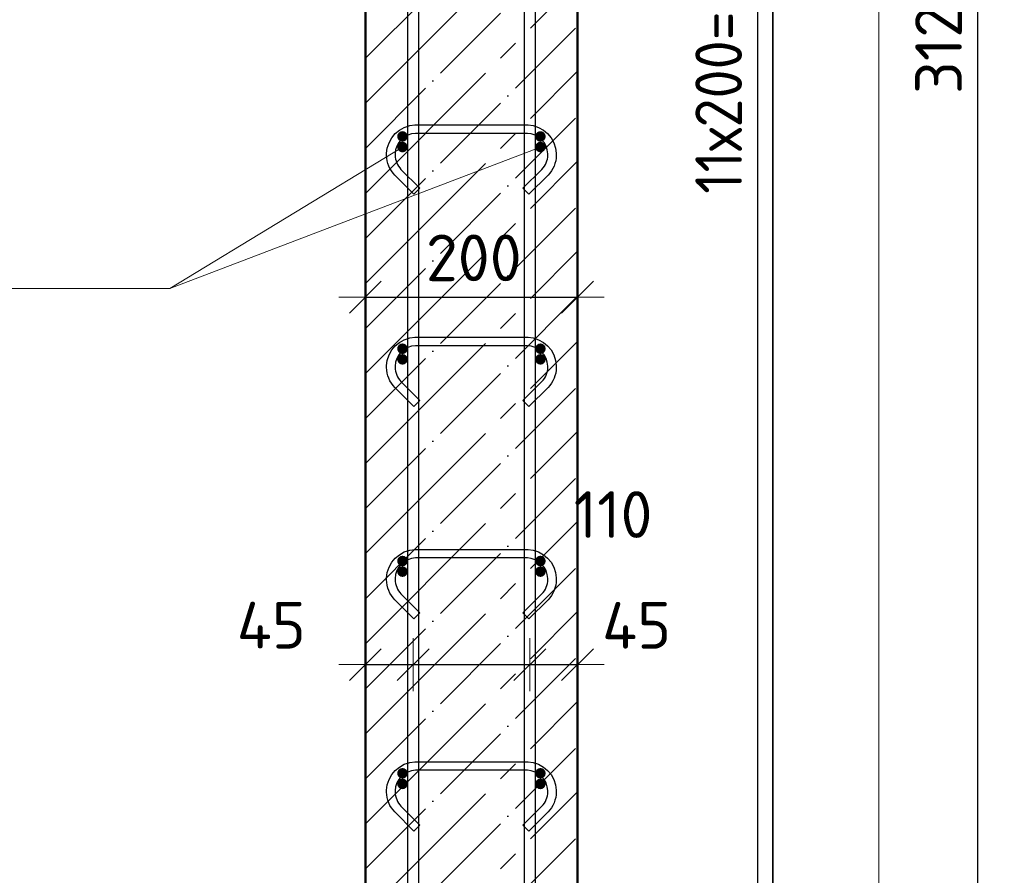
# Model space of a CAD drawing. Header units: millimetres. Extents: x -19950 to 69837, y -2757 to 40090.
# Tile 34 of 136: x -9274 to -8346, y 7567 to 8373. Entities that reach past the tile are written whole.
import ezdxf

# ---------------------------------------------------------------- set-up
doc = ezdxf.new("R2010")
doc.units = ezdxf.units.MM
doc.header["$PDMODE"] = 65
doc.linetypes.add('______11', pattern=[100, 80, -10, 0, -10])
doc.linetypes.add('______5', pattern=[220, 160, -20, 20, -20])
for name, color, linetype, lineweight in [('Standard', 7, 'Continuous', 25), ('Арм.стержн. Арматура края', 96, 'Continuous', 35), ('Арм.стержн. вертикальными 1', 22, 'Continuous', 35), ('Арм.стержн.горизонт. 1', 180, 'Continuous', 35), ('Размерная линия_ общее', 7, 'Continuous', 13)]:
    doc.layers.add(name, color=color, linetype=linetype, lineweight=lineweight)
doc.layers.add('Арм.стержн.Стяжки', color=7, linetype='Continuous', lineweight=35, true_color=0x501e0f)
doc.styles.add('ISOCPEUR', font='ISOCPEUR')
doc.dimstyles.new('DIMSTYLE_7', dxfattribs={"dimtxt": 44, "dimasz": 50, "dimexe": 0, "dimexo": 0, "dimgap": 22, "dimtad": 2, "dimdec": 0, "dimrnd": 5, "dimzin": 12, "dimdsep": 46, "dimtxsty": 'ISOCPEUR', "dimblk1": 'ALL_ML_STRICH', "dimblk2": 'ALL_ML_STRICH', "dimsah": 1, "dimcen": 0, "dimclrd": 7, "dimclre": 256, "dimclrt": 7, "dimadec": 0, "dimazin": 0, "dimtfac": 1, "dimtdec": 0, "dimtix": 1, "dimtmove": 2, "dimatfit": 3, "dimfxl": 0, "dimtzin": 0, "dimlwd": 0, "dimlwe": -3, "dimarcsym": 0})
doc.dimstyles.new('DIMSTYLE_9', dxfattribs={"dimtxt": 44, "dimasz": 50, "dimexe": 0, "dimexo": 0.001, "dimgap": 22, "dimtad": 2, "dimdec": 0, "dimrnd": 5, "dimzin": 12, "dimdsep": 46, "dimtxsty": 'ISOCPEUR', "dimblk1": 'ALL_ML_STRICH', "dimblk2": 'ALL_ML_STRICH', "dimsah": 1, "dimcen": 0, "dimse1": 1, "dimse2": 1, "dimclrd": 7, "dimclre": 256, "dimclrt": 7, "dimadec": 0, "dimazin": 0, "dimtfac": 1, "dimtdec": 0, "dimtix": 1, "dimtmove": 2, "dimatfit": 3, "dimfxl": 0, "dimtvp": 1.2, "dimtzin": 0, "dimlwd": 0, "dimlwe": -3, "dimarcsym": 0})

# ---------------------------------------------------------------- blocks, each defined once
blk = doc.blocks.new('ALL_ML_STRICH')
at = {"color": 0, "linetype": 'ByBlock', "lineweight": -2}
for p, q in [((0, -0.5), (0, 0.5)), ((-0.3, -0.3), (0.3, 0.3)), ((-1, 0), (0.5, 0))]:
    blk.add_line(p, q, dxfattribs=at)
blk = doc.blocks.new('*D78')
at = {"layer": 'DEFPOINTS', "color": 7, "linetype": 'Continuous', "lineweight": 13, "transparency": 33554687}
for p in [(-8948.39, 7765.03), (-8903.39, 7767.37), (-8948.39, 7755.63)]:
    blk.add_point(p, dxfattribs=at)
at = {"layer": 'Размерная линия_ общее', "color": 7, "linetype": 'Continuous', "lineweight": -2, "transparency": 33554687}
blk.add_line((-8948.39, 7765.03), (-8903.39, 7765.03), dxfattribs=at)
at = {"layer": 'Размерная линия_ общее', "color": 7, "linetype": 'Continuous', "lineweight": 13, "transparency": 33554687, "xscale": 50, "yscale": 50, "zscale": 50, "rotation": 180}
blk.add_blockref('ALL_ML_STRICH', (-8948.39, 7765.03), dxfattribs=at)
at = {"layer": 'Размерная линия_ общее', "color": 7, "linetype": 'Continuous', "lineweight": 13, "transparency": 33554687, "xscale": 50, "yscale": 50, "zscale": 50}
blk.add_blockref('ALL_ML_STRICH', (-8903.39, 7765.03), dxfattribs=at)
at = {"layer": 'Размерная линия_ общее', "color": 7, "linetype": 'Continuous', "lineweight": 13, "transparency": 33554687, "insert": (-9037.03, 7802.12), "char_height": 44, "width": 88, "attachment_point": 5, "style": 'ISOCPEUR'}
blk.add_mtext('\\A1;{45}', dxfattribs=at)
blk = doc.blocks.new('*D79')
at = {"layer": 'DEFPOINTS', "color": 7, "linetype": 'Continuous', "lineweight": 13, "transparency": 33554687}
for p in [(-8793.39, 7771.31), (-8903.39, 7767.37), (-8903.39, 7765.03)]:
    blk.add_point(p, dxfattribs=at)
at = {"layer": 'Размерная линия_ общее', "color": 7, "linetype": 'Continuous', "lineweight": -2, "transparency": 33554687}
blk.add_line((-8903.39, 7765.03), (-8793.39, 7765.03), dxfattribs=at)
at = {"layer": 'Размерная линия_ общее', "color": 7, "linetype": 'Continuous', "lineweight": 13, "transparency": 33554687, "xscale": 50, "yscale": 50, "zscale": 50, "rotation": 180}
blk.add_blockref('ALL_ML_STRICH', (-8903.39, 7765.03), dxfattribs=at)
at = {"layer": 'Размерная линия_ общее', "color": 7, "linetype": 'Continuous', "lineweight": 13, "transparency": 33554687, "xscale": 50, "yscale": 50, "zscale": 50}
blk.add_blockref('ALL_ML_STRICH', (-8793.39, 7765.03), dxfattribs=at)
at = {"layer": 'Размерная линия_ общее', "color": 7, "linetype": 'Continuous', "lineweight": 13, "transparency": 33554687, "insert": (-8714.86, 7906.4), "char_height": 44, "width": 132, "attachment_point": 5, "style": 'ISOCPEUR'}
blk.add_mtext('\\A1;{110}', dxfattribs=at)
blk = doc.blocks.new('*D80')
at = {"layer": 'DEFPOINTS', "color": 7, "linetype": 'Continuous', "lineweight": 13, "transparency": 33554687}
for p in [(-8793.39, 7771.31), (-8793.39, 7765.03), (-8748.39, 7764.18)]:
    blk.add_point(p, dxfattribs=at)
at = {"layer": 'Размерная линия_ общее', "color": 7, "linetype": 'Continuous', "lineweight": -2, "transparency": 33554687}
blk.add_line((-8793.39, 7765.03), (-8748.39, 7765.03), dxfattribs=at)
at = {"layer": 'Размерная линия_ общее', "color": 7, "linetype": 'Continuous', "lineweight": 13, "transparency": 33554687, "xscale": 50, "yscale": 50, "zscale": 50, "rotation": 180}
blk.add_blockref('ALL_ML_STRICH', (-8793.39, 7765.03), dxfattribs=at)
at = {"layer": 'Размерная линия_ общее', "color": 7, "linetype": 'Continuous', "lineweight": 13, "transparency": 33554687, "xscale": 50, "yscale": 50, "zscale": 50}
blk.add_blockref('ALL_ML_STRICH', (-8748.39, 7765.03), dxfattribs=at)
at = {"layer": 'Размерная линия_ общее', "color": 7, "linetype": 'Continuous', "lineweight": 13, "transparency": 33554687, "insert": (-8692.72, 7802.01), "char_height": 44, "width": 88, "attachment_point": 5, "style": 'ISOCPEUR'}
blk.add_mtext('\\A1;{45}', dxfattribs=at)
blk = doc.blocks.new('*D226')
at = {"layer": 'DEFPOINTS', "color": 7, "linetype": 'Continuous', "lineweight": 13, "transparency": 33554687}
for p in [(-8948.39, 8111.26), (-8948.39, 8101.85), (-8748.39, 8110.4)]:
    blk.add_point(p, dxfattribs=at)
at = {"layer": 'Размерная линия_ общее', "color": 253, "linetype": 'Continuous', "lineweight": -2, "true_color": 0xa0a0a0, "transparency": 33554687}
for p, q in [((-8948.39, 8111.26), (-8948.39, 8111.26)), ((-8748.39, 8111.26), (-8748.39, 8111.26))]:
    blk.add_line(p, q, dxfattribs=at)
at = {"layer": 'Размерная линия_ общее', "color": 7, "linetype": 'Continuous', "lineweight": -2, "transparency": 33554687}
blk.add_line((-8948.39, 8111.26), (-8748.39, 8111.26), dxfattribs=at)
at = {"layer": 'Размерная линия_ общее', "color": 7, "linetype": 'Continuous', "lineweight": 13, "transparency": 33554687, "xscale": 50, "yscale": 50, "zscale": 50, "rotation": 180}
blk.add_blockref('ALL_ML_STRICH', (-8948.39, 8111.26), dxfattribs=at)
at = {"layer": 'Размерная линия_ общее', "color": 7, "linetype": 'Continuous', "lineweight": 13, "transparency": 33554687, "xscale": 50, "yscale": 50, "zscale": 50}
blk.add_blockref('ALL_ML_STRICH', (-8748.39, 8111.26), dxfattribs=at)
at = {"layer": 'Размерная линия_ общее', "color": 7, "linetype": 'Continuous', "lineweight": 13, "transparency": 33554687, "insert": (-8846.19, 8148.26), "char_height": 44, "width": 132, "attachment_point": 5, "style": 'ISOCPEUR'}
blk.add_mtext('\\A1;{200}', dxfattribs=at)
blk = doc.blocks.new('*D257')
at = {"layer": 'DEFPOINTS', "color": 7, "linetype": 'Continuous', "lineweight": 13, "transparency": 33554687}
for p in [(-8748.39, 9912.61), (-8700.45, 6792.61), (-8371.16, 6792.61)]:
    blk.add_point(p, dxfattribs=at)
at = {"layer": 'Размерная линия_ общее', "color": 253, "linetype": 'Continuous', "lineweight": -2, "true_color": 0xa0a0a0, "transparency": 33554687}
for p, q in [((-8728.39, 9912.61), (-8371.16, 9912.61)), ((-8680.45, 6792.61), (-8371.16, 6792.61))]:
    blk.add_line(p, q, dxfattribs=at)
at = {"layer": 'Размерная линия_ общее', "color": 7, "linetype": 'Continuous', "lineweight": -2, "transparency": 33554687}
blk.add_line((-8371.16, 6792.61), (-8371.16, 9912.61), dxfattribs=at)
at = {"layer": 'Размерная линия_ общее', "color": 7, "linetype": 'Continuous', "lineweight": 13, "transparency": 33554687, "xscale": 50, "yscale": 50, "zscale": 50}
for p, rotation in [((-8371.16, 9912.61), 90), ((-8371.16, 6792.61), 270)]:
    blk.add_blockref('ALL_ML_STRICH', p, dxfattribs=dict(at, rotation=rotation))
at = {"layer": 'Размерная линия_ общее', "color": 7, "linetype": 'Continuous', "lineweight": 13, "transparency": 33554687, "insert": (-8408.16, 8359.21), "char_height": 44, "width": 176, "attachment_point": 5, "rotation": 90, "style": 'ISOCPEUR'}
blk.add_mtext('\\A1;{3120}', dxfattribs=at)
blk = doc.blocks.new('*D261')
at = {"layer": 'DEFPOINTS', "color": 7, "linetype": 'Continuous', "lineweight": 13, "transparency": 33554687}
for p in [(-8783.39, 9452.61), (-8783.39, 7252.61), (-8578.39, 7252.61)]:
    blk.add_point(p, dxfattribs=at)
at = {"layer": 'Размерная линия_ общее', "color": 253, "linetype": 'Continuous', "lineweight": -2, "true_color": 0xa0a0a0, "transparency": 33554687}
for p, q in [((-8763.39, 9452.61), (-8578.39, 9452.61)), ((-8763.39, 7252.61), (-8578.39, 7252.61))]:
    blk.add_line(p, q, dxfattribs=at)
at = {"layer": 'Размерная линия_ общее', "color": 7, "linetype": 'Continuous', "lineweight": -2, "transparency": 33554687}
blk.add_line((-8578.39, 7252.61), (-8578.39, 9452.61), dxfattribs=at)
at = {"layer": 'Размерная линия_ общее', "color": 7, "linetype": 'Continuous', "lineweight": 13, "transparency": 33554687, "xscale": 50, "yscale": 50, "zscale": 50}
for p, rotation in [((-8578.39, 9452.61), 90), ((-8578.39, 7252.61), 270)]:
    blk.add_blockref('ALL_ML_STRICH', p, dxfattribs=dict(at, rotation=rotation))
at = {"layer": 'Размерная линия_ общее', "color": 7, "linetype": 'Continuous', "lineweight": 13, "transparency": 33554687, "insert": (-8637.39, 8208.61), "char_height": 44, "width": 2.2, "attachment_point": 1, "rotation": 90, "line_spacing_factor": 0.60241, "style": 'ISOCPEUR'}
blk.add_mtext('\\W0.91;11х200=2200', dxfattribs=at)

msp = doc.modelspace()

# ---------------------------------------------------------------- hatches: boundary and pattern name
at = {"layer": 'Арм.стержн. Арматура края', "linetype": 'Continuous', "lineweight": 50, "transparency": 33554687}
for points in [[(-8908.39, 8262.61), (-8908.77, 8264.53), (-8909.85, 8266.15), (-8911.48, 8267.23), (-8913.39, 8267.61), (-8915.3, 8267.23), (-8916.92, 8266.15), (-8918.01, 8264.53), (-8918.39, 8262.61), (-8918.01, 8260.7), (-8916.92, 8259.08), (-8915.3, 8257.99), (-8913.39, 8257.61), (-8911.48, 8257.99), (-8909.85, 8259.08), (-8908.77, 8260.7)], [(-8778.39, 8262.61), (-8778.77, 8264.53), (-8779.85, 8266.15), (-8781.48, 8267.23), (-8783.39, 8267.61), (-8785.3, 8267.23), (-8786.92, 8266.15), (-8788.01, 8264.53), (-8788.39, 8262.61), (-8788.01, 8260.7), (-8786.92, 8259.08), (-8785.3, 8257.99), (-8783.39, 8257.61), (-8781.48, 8257.99), (-8779.85, 8259.08), (-8778.77, 8260.7)], [(-8908.39, 8062.61), (-8908.77, 8064.53), (-8909.85, 8066.15), (-8911.48, 8067.23), (-8913.39, 8067.61), (-8915.3, 8067.23), (-8916.92, 8066.15), (-8918.01, 8064.53), (-8918.39, 8062.61), (-8918.01, 8060.7), (-8916.92, 8059.08), (-8915.3, 8057.99), (-8913.39, 8057.61), (-8911.48, 8057.99), (-8909.85, 8059.08), (-8908.77, 8060.7)], [(-8778.39, 8062.61), (-8778.77, 8064.53), (-8779.85, 8066.15), (-8781.48, 8067.23), (-8783.39, 8067.61), (-8785.3, 8067.23), (-8786.92, 8066.15), (-8788.01, 8064.53), (-8788.39, 8062.61), (-8788.01, 8060.7), (-8786.92, 8059.08), (-8785.3, 8057.99), (-8783.39, 8057.61), (-8781.48, 8057.99), (-8779.85, 8059.08), (-8778.77, 8060.7)], [(-8908.39, 7862.61), (-8908.77, 7864.53), (-8909.85, 7866.15), (-8911.48, 7867.23), (-8913.39, 7867.61), (-8915.3, 7867.23), (-8916.92, 7866.15), (-8918.01, 7864.53), (-8918.39, 7862.61), (-8918.01, 7860.7), (-8916.92, 7859.08), (-8915.3, 7857.99), (-8913.39, 7857.61), (-8911.48, 7857.99), (-8909.85, 7859.08), (-8908.77, 7860.7)], [(-8778.39, 7862.61), (-8778.77, 7864.53), (-8779.85, 7866.15), (-8781.48, 7867.23), (-8783.39, 7867.61), (-8785.3, 7867.23), (-8786.92, 7866.15), (-8788.01, 7864.53), (-8788.39, 7862.61), (-8788.01, 7860.7), (-8786.92, 7859.08), (-8785.3, 7857.99), (-8783.39, 7857.61), (-8781.48, 7857.99), (-8779.85, 7859.08), (-8778.77, 7860.7)], [(-8908.39, 7662.61), (-8908.77, 7664.53), (-8909.85, 7666.15), (-8911.48, 7667.23), (-8913.39, 7667.61), (-8915.3, 7667.23), (-8916.92, 7666.15), (-8918.01, 7664.53), (-8918.39, 7662.61), (-8918.01, 7660.7), (-8916.92, 7659.08), (-8915.3, 7657.99), (-8913.39, 7657.61), (-8911.48, 7657.99), (-8909.85, 7659.08), (-8908.77, 7660.7)], [(-8778.39, 7662.61), (-8778.77, 7664.53), (-8779.85, 7666.15), (-8781.48, 7667.23), (-8783.39, 7667.61), (-8785.3, 7667.23), (-8786.92, 7666.15), (-8788.01, 7664.53), (-8788.39, 7662.61), (-8788.01, 7660.7), (-8786.92, 7659.08), (-8785.3, 7657.99), (-8783.39, 7657.61), (-8781.48, 7657.99), (-8779.85, 7659.08), (-8778.77, 7660.7)]]:
    msp.add_hatch(color=4, dxfattribs=at).paths.add_polyline_path(points)
at = {"layer": 'Арм.стержн.горизонт. 1', "linetype": 'Continuous', "lineweight": 50, "transparency": 33554687}
for points in [[(-8908.39, 8252.61), (-8908.77, 8254.53), (-8909.85, 8256.15), (-8911.48, 8257.23), (-8913.39, 8257.61), (-8915.3, 8257.23), (-8916.92, 8256.15), (-8918.01, 8254.53), (-8918.39, 8252.61), (-8918.01, 8250.7), (-8916.92, 8249.08), (-8915.3, 8247.99), (-8913.39, 8247.61), (-8911.48, 8247.99), (-8909.85, 8249.08), (-8908.77, 8250.7)], [(-8778.39, 8252.61), (-8778.77, 8254.53), (-8779.85, 8256.15), (-8781.48, 8257.23), (-8783.39, 8257.61), (-8785.3, 8257.23), (-8786.92, 8256.15), (-8788.01, 8254.53), (-8788.39, 8252.61), (-8788.01, 8250.7), (-8786.92, 8249.08), (-8785.3, 8247.99), (-8783.39, 8247.61), (-8781.48, 8247.99), (-8779.85, 8249.08), (-8778.77, 8250.7)], [(-8908.39, 8052.61), (-8908.77, 8054.53), (-8909.85, 8056.15), (-8911.48, 8057.23), (-8913.39, 8057.61), (-8915.3, 8057.23), (-8916.92, 8056.15), (-8918.01, 8054.53), (-8918.39, 8052.61), (-8918.01, 8050.7), (-8916.92, 8049.08), (-8915.3, 8047.99), (-8913.39, 8047.61), (-8911.48, 8047.99), (-8909.85, 8049.08), (-8908.77, 8050.7)], [(-8778.39, 8052.61), (-8778.77, 8054.53), (-8779.85, 8056.15), (-8781.48, 8057.23), (-8783.39, 8057.61), (-8785.3, 8057.23), (-8786.92, 8056.15), (-8788.01, 8054.53), (-8788.39, 8052.61), (-8788.01, 8050.7), (-8786.92, 8049.08), (-8785.3, 8047.99), (-8783.39, 8047.61), (-8781.48, 8047.99), (-8779.85, 8049.08), (-8778.77, 8050.7)], [(-8908.39, 7852.61), (-8908.77, 7854.53), (-8909.85, 7856.15), (-8911.48, 7857.23), (-8913.39, 7857.61), (-8915.3, 7857.23), (-8916.92, 7856.15), (-8918.01, 7854.53), (-8918.39, 7852.61), (-8918.01, 7850.7), (-8916.92, 7849.08), (-8915.3, 7847.99), (-8913.39, 7847.61), (-8911.48, 7847.99), (-8909.85, 7849.08), (-8908.77, 7850.7)], [(-8778.39, 7852.61), (-8778.77, 7854.53), (-8779.85, 7856.15), (-8781.48, 7857.23), (-8783.39, 7857.61), (-8785.3, 7857.23), (-8786.92, 7856.15), (-8788.01, 7854.53), (-8788.39, 7852.61), (-8788.01, 7850.7), (-8786.92, 7849.08), (-8785.3, 7847.99), (-8783.39, 7847.61), (-8781.48, 7847.99), (-8779.85, 7849.08), (-8778.77, 7850.7)], [(-8908.39, 7652.61), (-8908.77, 7654.53), (-8909.85, 7656.15), (-8911.48, 7657.23), (-8913.39, 7657.61), (-8915.3, 7657.23), (-8916.92, 7656.15), (-8918.01, 7654.53), (-8918.39, 7652.61), (-8918.01, 7650.7), (-8916.92, 7649.08), (-8915.3, 7647.99), (-8913.39, 7647.61), (-8911.48, 7647.99), (-8909.85, 7649.08), (-8908.77, 7650.7)], [(-8778.39, 7652.61), (-8778.77, 7654.53), (-8779.85, 7656.15), (-8781.48, 7657.23), (-8783.39, 7657.61), (-8785.3, 7657.23), (-8786.92, 7656.15), (-8788.01, 7654.53), (-8788.39, 7652.61), (-8788.01, 7650.7), (-8786.92, 7649.08), (-8785.3, 7647.99), (-8783.39, 7647.61), (-8781.48, 7647.99), (-8779.85, 7649.08), (-8778.77, 7650.7)]]:
    msp.add_hatch(color=4, dxfattribs=at).paths.add_polyline_path(points)

# ---------------------------------------------------------------- linework, layer by layer
at = {"layer": 'Standard', "color": 52, "linetype": 'Continuous', "lineweight": -3, "transparency": 33554687}
for p, q in [((-8564.37, 10148.67), (-8564.37, 6462.45)), ((-8564.37, 6462.45), (-8564.37, 10148.67))]:
    msp.add_line(p, q, dxfattribs=at)
at = {"layer": 'Standard', "color": 7, "linetype": 'Continuous', "lineweight": 50, "transparency": 33554687}
for p, q in [((-8948.39, 9912.61), (-8948.39, 6792.61)), ((-8748.39, 6792.61), (-8748.39, 9912.61))]:
    msp.add_line(p, q, dxfattribs=at)
at = {"layer": 'Standard', "color": 7, "linetype": '______11', "lineweight": -3, "transparency": 33554687}
for p, q in [((-8948.39, 8336.25), (-8748.39, 8536.25)), ((-8948.39, 8251.4), (-8748.39, 8451.4)), ((-8948.39, 8166.55), (-8748.39, 8366.55)), ((-8948.39, 8081.69), (-8748.39, 8281.69)), ((-8948.39, 7996.84), (-8748.39, 8196.84)), ((-8948.39, 7911.99), (-8748.39, 8111.99)), ((-8948.39, 7827.14), (-8748.39, 8027.14)), ((-8948.39, 7742.28), (-8748.39, 7942.28)), ((-8948.39, 7657.43), (-8748.39, 7857.43)), ((-8948.39, 7572.58), (-8748.39, 7772.58)), ((-8948.39, 7487.73), (-8748.39, 7687.73)), ((-8948.39, 7402.87), (-8748.39, 7602.87))]:
    msp.add_line(p, q, dxfattribs=at)
at = {"layer": 'Standard', "color": 7, "linetype": '______5', "lineweight": -3, "transparency": 33554687}
for p, q in [((-8948.39, 8293.83), (-8748.39, 8493.83)), ((-8948.39, 8208.97), (-8748.39, 8408.97)), ((-8948.39, 8124.12), (-8748.39, 8324.12)), ((-8948.39, 8039.27), (-8748.39, 8239.27)), ((-8948.39, 7954.42), (-8748.39, 8154.42)), ((-8948.39, 7869.56), (-8748.39, 8069.56)), ((-8948.39, 7784.71), (-8748.39, 7984.71)), ((-8948.39, 7699.86), (-8748.39, 7899.86)), ((-8948.39, 7615), (-8748.39, 7815)), ((-8948.39, 7530.15), (-8748.39, 7730.15)), ((-8948.39, 7445.3), (-8748.39, 7645.3))]:
    msp.add_line(p, q, dxfattribs=at)
at = {"layer": 'Standard', "color": 7, "linetype": 'Continuous', "lineweight": 13, "transparency": 33554687}
msp.add_line((-8783.39, 8252.61), (-9132.53, 8119.27), dxfattribs=at)
msp.add_lwpolyline([(-9639.87, 6362.45), (-8464.37, 6362.45), (-8464.37, 10248.67), (-9639.87, 10248.67), (-9639.87, 6362.45)], dxfattribs=at)
at = {"layer": 'Арм.стержн. вертикальными 1', "color": 4, "linetype": 'Continuous', "lineweight": 25, "transparency": 33554687}
for points in [[(-8798.39, 6792.61), (-8798.39, 10003.57), (-8799.02, 10008.09), (-8800.53, 10012.67), (-8802.88, 10016.86), (-8805.73, 10020.28), (-8809.14, 10023.13), (-8813.33, 10025.47), (-8817.91, 10026.98), (-8822.43, 10027.61), (-9103.39, 10027.61), (-9103.39, 10037.61), (-8821.74, 10037.61), (-8815.63, 10036.76), (-8809.28, 10034.67), (-8803.44, 10031.4), (-8798.63, 10027.38), (-8794.6, 10022.56), (-8791.33, 10016.72), (-8789.24, 10010.37), (-8788.39, 10004.27), (-8788.39, 6792.61), (-8798.39, 6792.61)], [(-8798.39, 6792.61), (-8798.39, 10003.57), (-8799.02, 10008.09), (-8800.53, 10012.67), (-8802.88, 10016.86), (-8805.73, 10020.28), (-8809.14, 10023.13), (-8813.33, 10025.47), (-8817.91, 10026.98), (-8822.43, 10027.61), (-9103.39, 10027.61), (-9103.39, 10037.61), (-8821.74, 10037.61), (-8815.63, 10036.76), (-8809.28, 10034.67), (-8803.44, 10031.4), (-8798.63, 10027.38), (-8794.6, 10022.56), (-8791.33, 10016.72), (-8789.24, 10010.37), (-8788.39, 10004.27), (-8788.39, 6792.61), (-8798.39, 6792.61)], [(-8908.39, 6792.61), (-8908.39, 9943.57), (-8909.02, 9948.09), (-8910.53, 9952.67), (-8912.88, 9956.86), (-8915.73, 9960.28), (-8919.14, 9963.13), (-8923.33, 9965.47), (-8927.91, 9966.98), (-8932.43, 9967.61), (-9273.39, 9967.61), (-9273.39, 9977.61), (-8931.74, 9977.61), (-8925.63, 9976.76), (-8919.28, 9974.67), (-8913.44, 9971.4), (-8908.63, 9967.38), (-8904.6, 9962.56), (-8901.33, 9956.72), (-8899.24, 9950.37), (-8898.39, 9944.27), (-8898.39, 6792.61), (-8908.39, 6792.61)], [(-8908.39, 6792.61), (-8908.39, 9943.57), (-8909.02, 9948.09), (-8910.53, 9952.67), (-8912.88, 9956.86), (-8915.73, 9960.28), (-8919.14, 9963.13), (-8923.33, 9965.47), (-8927.91, 9966.98), (-8932.43, 9967.61), (-9273.39, 9967.61), (-9273.39, 9977.61), (-8931.74, 9977.61), (-8925.63, 9976.76), (-8919.28, 9974.67), (-8913.44, 9971.4), (-8908.63, 9967.38), (-8904.6, 9962.56), (-8901.33, 9956.72), (-8899.24, 9950.37), (-8898.39, 9944.27), (-8898.39, 6792.61), (-8908.39, 6792.61)]]:
    msp.add_lwpolyline(points, dxfattribs=at)
at = {"layer": 'Арм.стержн.горизонт. 1', "color": 7, "linetype": 'Continuous', "lineweight": 13, "transparency": 33554687}
for p, q in [((-9132.53, 8119.27), (-8913.39, 8252.61)), ((-9897.53, 8119.27), (-9132.53, 8119.27))]:
    msp.add_line(p, q, dxfattribs=at)
at = {"layer": 'Арм.стержн.Стяжки', "color": 40, "linetype": 'Continuous', "lineweight": 25, "transparency": 33554687}
for points in [[(-8799.84, 8213.75), (-8781.98, 8231.61), (-8780.74, 8233.03), (-8779.64, 8234.55), (-8778.69, 8236.16), (-8777.91, 8237.83), (-8777.29, 8239.55), (-8776.82, 8241.36), (-8776.52, 8243.22), (-8776.39, 8245.1), (-8776.39, 8246.25), (-8776.89, 8249.86), (-8778.1, 8253.53), (-8779.98, 8256.88), (-8782.26, 8259.61), (-8784.99, 8261.89), (-8788.34, 8263.77), (-8792, 8264.98), (-8795.62, 8265.48), (-8901.16, 8265.48), (-8904.77, 8264.98), (-8908.43, 8263.77), (-8911.79, 8261.89), (-8914.52, 8259.61), (-8916.8, 8256.88), (-8918.68, 8253.53), (-8919.88, 8249.86), (-8920.39, 8246.25), (-8920.39, 8245.1), (-8920.26, 8243.22), (-8919.96, 8241.36), (-8919.49, 8239.55), (-8918.86, 8237.83), (-8918.08, 8236.16), (-8917.13, 8234.55), (-8916.04, 8233.03), (-8914.8, 8231.61), (-8896.94, 8213.75), (-8902.6, 8208.09), (-8920.66, 8226.15), (-8922.31, 8228.06), (-8923.84, 8230.18), (-8925.17, 8232.43), (-8926.26, 8234.76), (-8927.14, 8237.18), (-8927.79, 8239.72), (-8928.21, 8242.29), (-8928.39, 8244.81), (-8928.39, 8246.8), (-8927.71, 8251.68), (-8926.03, 8256.76), (-8923.42, 8261.44), (-8920.2, 8265.29), (-8916.35, 8268.51), (-8911.67, 8271.13), (-8906.59, 8272.8), (-8901.71, 8273.48), (-8795.07, 8273.48), (-8790.18, 8272.8), (-8785.1, 8271.13), (-8780.43, 8268.51), (-8776.58, 8265.29), (-8773.36, 8261.44), (-8770.74, 8256.76), (-8769.07, 8251.68), (-8768.39, 8246.8), (-8768.39, 8244.81), (-8768.57, 8242.29), (-8768.98, 8239.72), (-8769.64, 8237.18), (-8770.52, 8234.76), (-8771.61, 8232.43), (-8772.93, 8230.18), (-8774.46, 8228.06), (-8776.12, 8226.15), (-8794.18, 8208.09), (-8799.84, 8213.75)], [(-8799.84, 8013.75), (-8781.98, 8031.61), (-8780.74, 8033.03), (-8779.64, 8034.55), (-8778.69, 8036.16), (-8777.91, 8037.83), (-8777.29, 8039.55), (-8776.82, 8041.36), (-8776.52, 8043.22), (-8776.39, 8045.1), (-8776.39, 8046.25), (-8776.89, 8049.86), (-8778.1, 8053.53), (-8779.98, 8056.88), (-8782.26, 8059.61), (-8784.99, 8061.89), (-8788.34, 8063.77), (-8792, 8064.98), (-8795.62, 8065.48), (-8901.16, 8065.48), (-8904.77, 8064.98), (-8908.43, 8063.77), (-8911.79, 8061.89), (-8914.52, 8059.61), (-8916.8, 8056.88), (-8918.68, 8053.53), (-8919.88, 8049.86), (-8920.39, 8046.25), (-8920.39, 8045.1), (-8920.26, 8043.22), (-8919.96, 8041.36), (-8919.49, 8039.55), (-8918.86, 8037.83), (-8918.08, 8036.16), (-8917.13, 8034.55), (-8916.04, 8033.03), (-8914.8, 8031.61), (-8896.94, 8013.75), (-8902.6, 8008.09), (-8920.66, 8026.15), (-8922.31, 8028.06), (-8923.84, 8030.18), (-8925.17, 8032.43), (-8926.26, 8034.76), (-8927.14, 8037.18), (-8927.79, 8039.72), (-8928.21, 8042.29), (-8928.39, 8044.81), (-8928.39, 8046.8), (-8927.71, 8051.68), (-8926.03, 8056.76), (-8923.42, 8061.44), (-8920.2, 8065.29), (-8916.35, 8068.51), (-8911.67, 8071.13), (-8906.59, 8072.8), (-8901.71, 8073.48), (-8795.07, 8073.48), (-8790.18, 8072.8), (-8785.1, 8071.13), (-8780.43, 8068.51), (-8776.58, 8065.29), (-8773.36, 8061.44), (-8770.74, 8056.76), (-8769.07, 8051.68), (-8768.39, 8046.8), (-8768.39, 8044.81), (-8768.57, 8042.29), (-8768.98, 8039.72), (-8769.64, 8037.18), (-8770.52, 8034.76), (-8771.61, 8032.43), (-8772.93, 8030.18), (-8774.46, 8028.06), (-8776.12, 8026.15), (-8794.18, 8008.09), (-8799.84, 8013.75)], [(-8799.84, 7813.75), (-8781.98, 7831.61), (-8780.74, 7833.03), (-8779.64, 7834.55), (-8778.69, 7836.16), (-8777.91, 7837.83), (-8777.29, 7839.55), (-8776.82, 7841.36), (-8776.52, 7843.22), (-8776.39, 7845.1), (-8776.39, 7846.25), (-8776.89, 7849.86), (-8778.1, 7853.53), (-8779.98, 7856.88), (-8782.26, 7859.61), (-8784.99, 7861.89), (-8788.34, 7863.77), (-8792, 7864.98), (-8795.62, 7865.48), (-8901.16, 7865.48), (-8904.77, 7864.98), (-8908.43, 7863.77), (-8911.79, 7861.89), (-8914.52, 7859.61), (-8916.8, 7856.88), (-8918.68, 7853.53), (-8919.88, 7849.86), (-8920.39, 7846.25), (-8920.39, 7845.1), (-8920.26, 7843.22), (-8919.96, 7841.36), (-8919.49, 7839.55), (-8918.86, 7837.83), (-8918.08, 7836.16), (-8917.13, 7834.55), (-8916.04, 7833.03), (-8914.8, 7831.61), (-8896.94, 7813.75), (-8902.6, 7808.09), (-8920.66, 7826.15), (-8922.31, 7828.06), (-8923.84, 7830.18), (-8925.17, 7832.43), (-8926.26, 7834.76), (-8927.14, 7837.18), (-8927.79, 7839.72), (-8928.21, 7842.29), (-8928.39, 7844.81), (-8928.39, 7846.8), (-8927.71, 7851.68), (-8926.03, 7856.76), (-8923.42, 7861.44), (-8920.2, 7865.29), (-8916.35, 7868.51), (-8911.67, 7871.13), (-8906.59, 7872.8), (-8901.71, 7873.48), (-8795.07, 7873.48), (-8790.18, 7872.8), (-8785.1, 7871.13), (-8780.43, 7868.51), (-8776.58, 7865.29), (-8773.36, 7861.44), (-8770.74, 7856.76), (-8769.07, 7851.68), (-8768.39, 7846.8), (-8768.39, 7844.81), (-8768.57, 7842.29), (-8768.98, 7839.72), (-8769.64, 7837.18), (-8770.52, 7834.76), (-8771.61, 7832.43), (-8772.93, 7830.18), (-8774.46, 7828.06), (-8776.12, 7826.15), (-8794.18, 7808.09), (-8799.84, 7813.75)], [(-8799.84, 7613.75), (-8781.98, 7631.61), (-8780.74, 7633.03), (-8779.64, 7634.55), (-8778.69, 7636.17), (-8777.91, 7637.83), (-8777.29, 7639.55), (-8776.82, 7641.36), (-8776.52, 7643.22), (-8776.39, 7645.1), (-8776.39, 7646.25), (-8776.89, 7649.86), (-8778.1, 7653.53), (-8779.98, 7656.88), (-8782.26, 7659.61), (-8784.99, 7661.89), (-8788.34, 7663.77), (-8792, 7664.98), (-8795.62, 7665.48), (-8901.16, 7665.48), (-8904.77, 7664.98), (-8908.43, 7663.77), (-8911.79, 7661.89), (-8914.52, 7659.61), (-8916.8, 7656.88), (-8918.68, 7653.53), (-8919.88, 7649.86), (-8920.39, 7646.25), (-8920.39, 7645.1), (-8920.26, 7643.22), (-8919.96, 7641.36), (-8919.49, 7639.55), (-8918.86, 7637.83), (-8918.08, 7636.17), (-8917.13, 7634.55), (-8916.04, 7633.03), (-8914.8, 7631.61), (-8896.94, 7613.75), (-8902.6, 7608.09), (-8920.66, 7626.15), (-8922.31, 7628.06), (-8923.84, 7630.18), (-8925.17, 7632.43), (-8926.26, 7634.76), (-8927.14, 7637.18), (-8927.79, 7639.72), (-8928.21, 7642.29), (-8928.39, 7644.81), (-8928.39, 7646.8), (-8927.71, 7651.68), (-8926.03, 7656.76), (-8923.42, 7661.44), (-8920.2, 7665.29), (-8916.35, 7668.51), (-8911.67, 7671.13), (-8906.59, 7672.8), (-8901.71, 7673.48), (-8795.07, 7673.48), (-8790.18, 7672.8), (-8785.1, 7671.13), (-8780.43, 7668.51), (-8776.58, 7665.29), (-8773.36, 7661.44), (-8770.74, 7656.76), (-8769.07, 7651.68), (-8768.39, 7646.8), (-8768.39, 7644.81), (-8768.57, 7642.29), (-8768.98, 7639.72), (-8769.64, 7637.18), (-8770.52, 7634.76), (-8771.61, 7632.43), (-8772.93, 7630.18), (-8774.46, 7628.06), (-8776.12, 7626.15), (-8794.18, 7608.09), (-8799.84, 7613.75)]]:
    msp.add_lwpolyline(points, dxfattribs=at)

# ---------------------------------------------------------------- dimensions: what is measured, and where the dimension line sits
at = {"layer": 'Размерная линия_ общее', "color": 7, "linetype": 'Continuous', "lineweight": 13, "transparency": 33554687}
dim = msp.add_linear_dim(base=(-8371.16, 9912.61), p1=(-8680.45, 6792.61), p2=(-8728.39, 9912.61), angle=90, dimstyle='DIMSTYLE_7', override={"dimpost": '<>', "dimclrd": 7, "dimclre": 253, "dimclrt": 7, "dimlwd": 0, "dimlwe": 65533}, dxfattribs=at)
dim.commit()
dim.dimension.update_dxf_attribs({"geometry": '*D257', "text_midpoint": (-8408.16, 8359.21), "dimtype": 160})
dim = msp.add_linear_dim(base=(-8578.39, 9452.61), p1=(-8763.39, 7252.61), p2=(-8763.39, 9452.61), angle=90, text='\\W0.91;11х200=2200', dimstyle='DIMSTYLE_7', override={"dimpost": '<>', "dimclrd": 7, "dimclre": 253, "dimclrt": 7, "dimlwd": 0, "dimlwe": 65533}, dxfattribs=at)
dim.commit()
dim.dimension.update_dxf_attribs({"geometry": '*D261', "text_midpoint": (-8600.39, 8352.61), "dimtype": 160})
for base, p1, p2, dimstyle, picture, middle in [((-8748.39, 8111.26), (-8948.39, 8111.26), (-8748.39, 8111.26), 'DIMSTYLE_7', '*D226', (-8846.19, 8148.26)), ((-8793.39, 7765.03), (-8903.39, 7767.37), (-8793.39, 7771.31), 'DIMSTYLE_9', '*D79', (-8714.86, 7906.4)), ((-8903.39, 7765.03), (-8948.39, 7755.63), (-8903.39, 7767.37), 'DIMSTYLE_9', '*D78', (-9037.03, 7802.12)), ((-8748.39, 7765.03), (-8793.39, 7771.31), (-8748.39, 7764.18), 'DIMSTYLE_9', '*D80', (-8692.72, 7802.01))]:
    dim = msp.add_linear_dim(base=base, p1=p1, p2=p2, dimstyle=dimstyle, override={"dimpost": '<>', "dimclrd": 7, "dimclre": 253, "dimclrt": 7, "dimlwd": 0, "dimlwe": 65533}, dxfattribs=at)
    dim.commit()
    dim.dimension.update_dxf_attribs({"geometry": picture, "text_midpoint": middle, "dimtype": 160})

doc.saveas('drawing.dxf')
